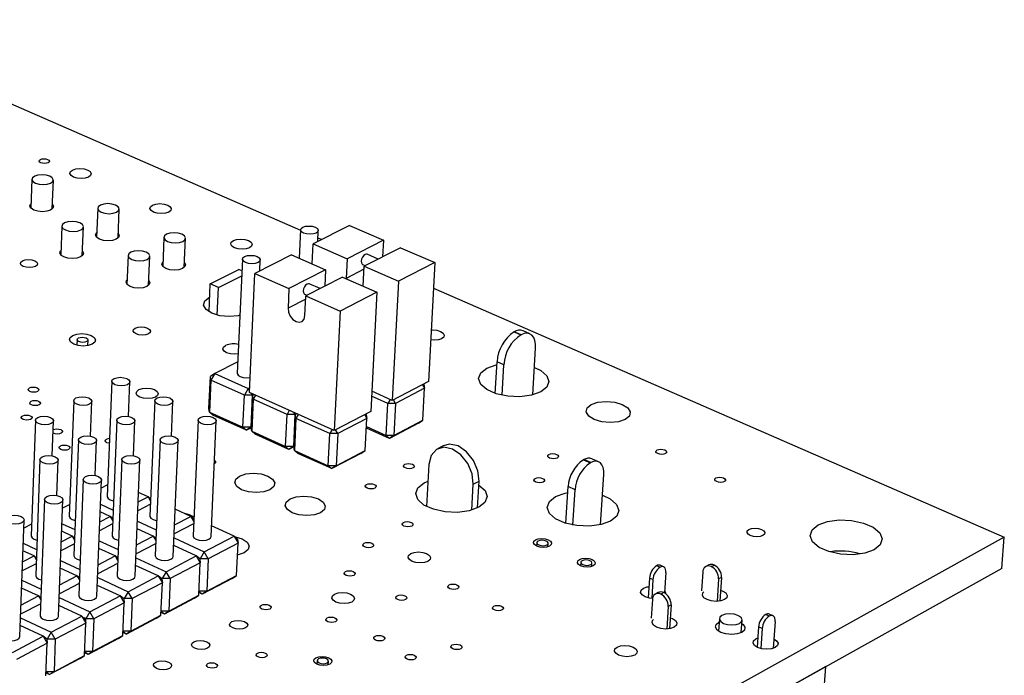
# Model space of a CAD drawing. Extents: x 71 to 211, y 71 to 143.
# Tile 13 of 13: x 174 to 211, y 113 to 137. Entities that reach past the tile are written whole.
import ezdxf

# ---------------------------------------------------------------- set-up
doc = ezdxf.new("R2010")
doc.units = 0
doc.layers.get('0').update_dxf_attribs({"linetype": 'CONTINUOUS'})

msp = doc.modelspace()

# ---------------------------------------------------------------- linework, layer by layer
at = {"color": 7, "linetype": 'CONTINUOUS'}
for p, q in [((166.346, 137.153), (184.454, 129.249)), ((174.365, 131.158), (174.326, 130.077)), ((175.13, 130.05), (175.17, 131.131)), ((176.834, 130.072), (176.791, 128.987)), ((177.599, 128.957), (177.642, 130.042)), ((186.287, 129.424), (184.924, 128.733)), ((186.287, 129.424), (187.569, 128.867)), ((175.49, 129.403), (175.449, 128.316)), ((176.258, 128.288), (176.3, 129.375)), ((184.455, 129.264), (184.403, 128.193)), ((185.1, 128.822), (185.12, 129.234)), ((179.323, 128.976), (179.277, 127.888)), ((180.088, 127.856), (180.134, 128.944)), ((184.888, 127.981), (184.924, 128.733)), ((184.924, 128.733), (186.206, 128.173)), ((185.107, 128.964), (185.253, 128.9)), ((187.569, 128.867), (186.206, 128.173)), ((187.569, 128.867), (187.537, 128.251)), ((184.111, 128.321), (182.737, 127.625)), ((184.111, 128.321), (185.393, 127.76)), ((188.204, 128.591), (186.841, 127.896)), ((187.366, 128.164), (186.954, 128.344)), ((188.204, 128.591), (189.493, 128.03)), ((177.98, 128.302), (177.935, 127.212)), ((178.748, 127.181), (178.793, 128.271)), ((182.272, 128.16), (182.077, 123.878)), ((182.92, 127.718), (182.939, 128.131)), ((186.206, 128.173), (186.169, 127.438)), ((186.785, 127.962), (186.886, 127.919)), ((189.493, 128.03), (188.131, 127.332)), ((189.493, 128.03), (189.253, 123.561)), ((181.064, 127.23), (182.137, 127.773)), ((182.252, 127.722), (182.137, 127.773)), ((182.531, 123.151), (182.737, 127.625)), ((182.737, 127.625), (184.019, 127.06)), ((185.393, 127.76), (184.019, 127.06)), ((185.393, 127.76), (185.363, 127.142)), ((186.804, 127.16), (186.841, 127.896)), ((186.841, 127.896), (188.131, 127.332)), ((181.017, 126.181), (181.064, 127.23)), ((181.371, 127.094), (181.064, 127.23)), ((181.371, 127.094), (182.243, 127.536)), ((186.029, 127.481), (184.655, 126.78)), ((185.187, 127.052), (184.774, 127.233)), ((186.029, 127.481), (187.319, 126.916)), ((186.169, 127.438), (186.169, 127.42)), ((188.131, 127.332), (187.897, 122.855)), ((181.325, 126.058), (181.371, 127.094)), ((184.019, 127.06), (183.984, 126.322)), ((184.604, 126.85), (184.705, 126.806)), ((187.319, 126.916), (185.945, 126.212)), ((186.802, 127.142), (186.804, 127.16)), ((187.319, 126.916), (187.089, 122.434)), ((189.442, 127.072), (210.883, 117.714)), ((184.619, 126.042), (184.655, 126.78)), ((184.655, 126.78), (185.945, 126.212)), ((185.945, 126.212), (185.722, 121.722)), ((192.479, 125.433), (192.48, 125.434)), ((192.479, 125.433), (192.732, 125.323)), ((192.733, 125.323), (192.48, 125.434)), ((193.062, 125.356), (192.809, 125.467)), ((176.061, 125.139), (176.053, 124.927)), ((176.462, 124.912), (176.471, 125.124)), ((192.733, 125.323), (192.732, 125.323)), ((193.18, 123.064), (193.283, 124.82)), ((182.097, 124.307), (181.232, 123.864)), ((191.767, 123.116), (191.835, 124.307)), ((192.088, 124.196), (191.835, 124.307)), ((192.022, 123.047), (192.088, 124.196)), ((177.364, 123.573), (177.192, 119.247)), ((177.989, 122.252), (178.042, 123.547)), ((181.014, 122.553), (181.067, 123.752)), ((181.087, 123.612), (181.034, 122.412)), ((181.232, 123.864), (181.067, 123.752)), ((181.087, 123.612), (181.067, 123.752)), ((181.232, 123.864), (181.087, 123.612)), ((182.347, 123.047), (181.087, 123.612)), ((181.232, 123.864), (182.492, 123.3)), ((189.253, 123.561), (187.897, 122.855)), ((182.492, 123.3), (182.347, 123.047)), ((182.492, 123.3), (182.539, 123.324)), ((182.535, 123.227), (182.492, 123.3)), ((185.722, 121.722), (182.531, 123.151)), ((187.897, 122.855), (187.128, 123.197)), ((189.109, 123.309), (188.023, 122.743)), ((189.029, 123.444), (189.109, 123.309)), ((189.045, 122.108), (189.109, 123.309)), ((189.085, 123.449), (189.068, 123.465)), ((189.085, 123.449), (189.109, 123.309)), ((175.934, 122.844), (175.768, 118.51)), ((176.562, 121.515), (176.613, 122.818)), ((178.98, 122.845), (178.799, 118.512)), ((179.605, 121.518), (179.66, 122.817)), ((182.292, 121.846), (182.347, 123.047)), ((182.64, 123.047), (182.347, 123.047)), ((182.64, 123.047), (182.585, 121.846)), ((182.64, 123.047), (182.597, 123.122)), ((182.604, 121.837), (182.659, 123.039)), ((182.68, 122.898), (182.624, 121.696)), ((182.697, 123.077), (182.64, 123.047)), ((182.708, 123.072), (182.659, 123.039)), ((182.68, 122.898), (182.659, 123.039)), ((182.765, 123.046), (182.68, 122.898)), ((183.946, 122.331), (182.68, 122.898)), ((187.729, 122.743), (187.119, 123.015)), ((187.814, 122.892), (187.729, 122.743)), ((188.023, 122.743), (187.943, 122.879)), ((181.034, 122.412), (181.014, 122.553)), ((181.034, 122.412), (182.292, 121.846)), ((181.034, 122.412), (181.162, 122.301)), ((184.031, 122.479), (183.946, 122.331)), ((184.241, 122.331), (184.197, 122.405)), ((187.089, 122.434), (185.722, 121.722)), ((187.667, 121.541), (187.729, 122.743)), ((188.023, 122.743), (187.729, 122.743)), ((188.023, 122.743), (187.96, 121.541)), ((174.496, 122.111), (174.336, 117.77)), ((175.128, 120.773), (175.177, 122.086)), ((177.55, 122.112), (177.375, 117.771)), ((178.178, 120.777), (178.232, 122.085)), ((180.605, 122.113), (180.415, 117.772)), ((181.093, 117.743), (181.286, 122.084)), ((182.42, 121.735), (181.162, 122.301)), ((183.889, 121.127), (183.946, 122.331)), ((184.241, 122.331), (183.946, 122.331)), ((184.241, 122.331), (184.183, 121.127)), ((184.202, 121.118), (184.26, 122.322)), ((184.281, 122.181), (184.223, 120.977)), ((184.297, 122.36), (184.241, 122.331)), ((184.309, 122.355), (184.26, 122.322)), ((184.281, 122.181), (184.26, 122.322)), ((184.366, 122.329), (184.281, 122.181)), ((185.554, 121.61), (184.281, 122.181)), ((186.944, 122.181), (185.849, 121.61)), ((186.864, 122.317), (186.944, 122.181)), ((186.883, 120.977), (186.944, 122.181)), ((186.921, 122.322), (186.904, 122.338)), ((186.921, 122.322), (186.944, 122.181)), ((187.96, 121.541), (189.045, 122.108)), ((188.877, 121.997), (189.045, 122.108)), ((182.585, 121.846), (182.292, 121.846)), ((182.292, 121.846), (182.42, 121.735)), ((182.585, 121.846), (182.42, 121.735)), ((182.605, 121.831), (182.42, 121.735)), ((182.585, 121.846), (182.605, 121.856)), ((182.624, 121.696), (182.604, 121.837)), ((182.624, 121.696), (183.889, 121.127)), ((182.624, 121.696), (182.752, 121.585)), ((185.64, 121.759), (185.554, 121.61)), ((185.849, 121.61), (185.769, 121.747)), ((187.792, 121.43), (186.925, 121.817)), ((186.928, 121.871), (187.667, 121.541)), ((188.877, 121.997), (187.792, 121.43)), ((176.112, 121.375), (175.944, 117.026)), ((176.744, 120.032), (176.796, 121.349)), ((179.175, 121.376), (178.992, 117.027)), ((179.672, 116.999), (179.858, 121.348)), ((184.017, 121.016), (182.752, 121.585)), ((185.495, 120.404), (185.554, 121.61)), ((185.849, 121.61), (185.554, 121.61)), ((185.849, 121.61), (185.789, 120.404)), ((187.96, 121.541), (187.667, 121.541)), ((187.667, 121.541), (187.792, 121.43)), ((187.96, 121.541), (187.792, 121.43)), ((184.183, 121.127), (183.889, 121.127)), ((183.889, 121.127), (184.017, 121.016)), ((184.183, 121.127), (184.017, 121.016)), ((184.203, 121.113), (184.017, 121.016)), ((184.183, 121.127), (184.203, 121.137)), ((184.223, 120.977), (184.202, 121.118)), ((184.223, 120.977), (185.495, 120.404)), ((184.223, 120.977), (184.351, 120.865)), ((185.789, 120.404), (186.883, 120.977)), ((186.715, 120.865), (186.883, 120.977)), ((189.814, 121.153), (189.597, 121.039)), ((174.667, 120.634), (174.506, 116.277)), ((175.302, 119.282), (175.352, 120.609)), ((177.738, 120.635), (177.561, 116.278)), ((178.243, 116.251), (178.423, 120.608)), ((185.622, 120.293), (184.351, 120.865)), ((186.715, 120.865), (185.622, 120.293)), ((195.081, 120.627), (195.092, 120.633)), ((195.081, 120.627), (195.34, 120.512)), ((195.351, 120.518), (195.092, 120.633)), ((195.647, 120.55), (195.388, 120.665)), ((185.789, 120.404), (185.495, 120.404)), ((185.495, 120.404), (185.622, 120.293)), ((185.789, 120.404), (185.622, 120.293)), ((189.274, 120.45), (189.189, 118.87)), ((195.351, 120.518), (195.34, 120.512)), ((176.293, 119.89), (176.123, 115.525)), ((176.807, 115.499), (176.98, 119.864)), ((189.098, 119.758), (189.24, 119.822)), ((190.939, 119.706), (191.156, 119.82)), ((191.099, 118.817), (191.156, 119.82)), ((195.722, 118.187), (195.838, 120.076)), ((177.209, 119.687), (176.968, 119.563)), ((190.885, 118.737), (190.939, 119.706)), ((194.422, 118.239), (194.504, 119.617)), ((194.763, 119.501), (194.504, 119.617)), ((194.683, 118.175), (194.763, 119.501)), ((174.84, 119.141), (174.677, 114.769)), ((175.363, 114.743), (175.529, 119.116)), ((178.358, 119.044), (178.725, 119.234)), ((178.725, 119.234), (178.373, 119.395)), ((178.725, 119.234), (178.822, 119.069)), ((178.825, 119.149), (178.725, 119.234)), ((175.785, 118.951), (175.517, 118.813)), ((176.944, 118.954), (177.414, 118.738)), ((178.817, 118.955), (178.345, 118.709)), ((180.336, 118.498), (179.748, 118.767)), ((173.911, 113.983), (174.07, 118.364)), ((176.918, 118.297), (177.305, 118.498)), ((177.305, 118.498), (176.932, 118.669)), ((177.305, 118.498), (177.398, 118.339)), ((177.401, 118.417), (177.305, 118.498)), ((177.402, 118.419), (177.395, 118.423)), ((179.722, 118.178), (180.336, 118.498)), ((180.336, 118.498), (180.439, 118.324)), ((180.442, 118.408), (180.336, 118.498)), ((174.352, 118.212), (174.059, 118.06)), ((175.495, 118.226), (175.982, 118.002)), ((177.393, 118.215), (176.904, 117.961)), ((178.917, 117.757), (178.317, 118.033)), ((178.328, 118.319), (179.033, 117.995)), ((180.434, 118.219), (179.708, 117.839)), ((181.956, 117.757), (181.111, 118.144)), ((210.883, 117.714), (128.768, 72.151)), ((175.469, 117.546), (175.878, 117.757)), ((175.878, 117.757), (175.484, 117.939)), ((175.878, 117.757), (175.967, 117.605)), ((175.97, 117.681), (175.878, 117.757)), ((175.97, 117.682), (175.967, 117.683)), ((178.292, 117.431), (178.917, 117.757)), ((178.917, 117.757), (179.016, 117.59)), ((179.019, 117.672), (178.917, 117.757)), ((179.019, 117.676), (179.006, 117.682)), ((179.701, 117.689), (180.834, 117.169)), ((180.834, 117.169), (181.956, 117.757)), ((181.956, 117.757), (182.108, 117.5)), ((182.087, 117.646), (181.956, 117.757)), ((182.087, 117.646), (182.108, 117.5)), ((210.791, 116.542), (210.883, 117.714)), ((174.038, 117.495), (174.542, 117.262)), ((175.962, 117.472), (175.456, 117.209)), ((177.49, 117.013), (176.878, 117.296)), ((176.889, 117.583), (177.601, 117.255)), ((179.011, 117.475), (178.278, 117.092)), ((180.537, 117.013), (179.689, 117.403)), ((182.108, 117.5), (180.986, 116.911)), ((182.052, 116.284), (182.108, 117.5)), ((193.327, 117.514), (193.32, 117.386)), ((193.741, 117.362), (193.749, 117.489)), ((174.013, 116.79), (174.443, 117.013)), ((174.443, 117.013), (174.028, 117.206)), ((174.443, 117.013), (174.528, 116.868)), ((174.53, 116.941), (174.443, 117.013)), ((176.854, 116.681), (177.49, 117.013)), ((177.49, 117.013), (177.585, 116.852)), ((177.588, 116.931), (177.49, 117.013)), ((177.588, 116.935), (177.579, 116.939)), ((178.272, 116.946), (179.409, 116.421)), ((179.409, 116.421), (180.537, 117.013)), ((180.537, 117.013), (180.689, 116.755)), ((180.669, 116.902), (180.537, 117.013)), ((180.686, 116.911), (180.626, 116.938)), ((180.669, 116.902), (180.689, 116.755)), ((180.682, 116.811), (180.686, 116.911)), ((180.834, 117.169), (180.686, 116.911)), ((180.986, 116.911), (180.686, 116.911)), ((180.986, 116.911), (180.834, 117.169)), ((180.986, 116.911), (180.932, 115.693)), ((210.791, 116.542), (128.79, 70.861)), ((174.522, 116.724), (174.001, 116.453)), ((176.056, 116.265), (175.431, 116.554)), ((175.442, 116.844), (176.162, 116.511)), ((177.58, 116.728), (176.84, 116.341)), ((179.111, 116.265), (178.26, 116.658)), ((180.689, 116.755), (179.561, 116.162)), ((180.636, 115.536), (180.689, 116.755)), ((194.975, 116.774), (194.967, 116.646)), ((195.39, 116.621), (195.398, 116.749)), ((197.954, 116.59), (197.822, 116.649)), ((198.09, 116.605), (197.959, 116.664)), ((199.78, 116.674), (199.672, 116.615)), ((199.878, 116.613), (199.986, 116.672)), ((175.408, 115.927), (176.056, 116.265)), ((176.056, 116.265), (176.146, 116.111)), ((176.149, 116.187), (176.056, 116.265)), ((176.149, 116.189), (176.144, 116.191)), ((176.834, 116.199), (177.977, 115.67)), ((177.977, 115.67), (179.111, 116.265)), ((179.111, 116.265), (179.263, 116.006)), ((179.244, 116.153), (179.111, 116.265)), ((179.261, 116.162), (179.2, 116.191)), ((179.244, 116.153), (179.263, 116.006)), ((179.256, 116.058), (179.261, 116.162)), ((179.409, 116.421), (179.261, 116.162)), ((179.561, 116.162), (179.261, 116.162)), ((179.561, 116.162), (179.409, 116.421)), ((179.561, 116.162), (179.509, 114.942)), ((181.884, 116.173), (180.764, 115.582)), ((180.932, 115.693), (182.052, 116.284)), ((181.884, 116.173), (182.052, 116.284)), ((197.558, 116.184), (197.51, 115.436)), ((197.689, 116.125), (197.558, 116.184)), ((197.689, 116.125), (197.643, 115.413)), ((198.176, 116.39), (198.126, 115.623)), ((199.56, 116.413), (199.513, 115.706)), ((200.153, 116.149), (200.097, 115.306)), ((200.261, 116.208), (200.153, 116.149)), ((200.261, 116.208), (200.201, 115.316)), ((174.613, 115.512), (173.977, 115.809)), ((173.988, 116.102), (174.714, 115.763)), ((176.141, 115.976), (175.395, 115.587)), ((177.677, 115.512), (176.823, 115.909)), ((179.263, 116.006), (178.129, 115.41)), ((179.211, 114.785), (179.263, 116.006)), ((173.954, 115.168), (174.613, 115.512)), ((174.613, 115.512), (174.7, 115.365)), ((174.702, 115.439), (174.613, 115.512)), ((174.702, 115.44), (174.701, 115.44)), ((175.389, 115.449), (176.537, 114.914)), ((176.537, 114.914), (177.677, 115.512)), ((177.677, 115.512), (177.83, 115.253)), ((177.811, 115.401), (177.677, 115.512)), ((177.828, 115.41), (177.765, 115.439)), ((177.811, 115.401), (177.83, 115.253)), ((177.824, 115.301), (177.828, 115.41)), ((177.977, 115.67), (177.828, 115.41)), ((178.129, 115.41), (177.828, 115.41)), ((178.129, 115.41), (177.977, 115.67)), ((178.129, 115.41), (178.079, 114.188)), ((180.468, 115.426), (179.342, 114.832)), ((179.509, 114.942), (180.636, 115.536)), ((180.468, 115.426), (180.636, 115.536)), ((180.764, 115.582), (180.64, 115.639)), ((180.932, 115.693), (180.642, 115.693)), ((180.642, 115.684), (180.764, 115.582)), ((180.932, 115.693), (180.764, 115.582)), ((197.666, 115.381), (197.621, 114.672)), ((197.887, 115.642), (197.778, 115.583)), ((198.093, 115.64), (197.984, 115.581)), ((174.694, 115.221), (173.941, 114.828)), ((176.235, 114.756), (175.378, 115.156)), ((177.83, 115.253), (176.69, 114.654)), ((177.78, 114.03), (177.83, 115.253)), ((198.26, 115.114), (198.205, 114.269)), ((198.368, 115.174), (198.26, 115.114)), ((198.368, 115.174), (198.311, 114.28)), ((173.937, 114.694), (175.089, 114.155)), ((175.089, 114.155), (176.235, 114.756)), ((176.235, 114.756), (176.388, 114.495)), ((176.37, 114.645), (176.235, 114.756)), ((176.387, 114.654), (176.323, 114.684)), ((176.37, 114.645), (176.388, 114.495)), ((176.383, 114.54), (176.387, 114.654)), ((176.537, 114.914), (176.387, 114.654)), ((176.69, 114.654), (176.387, 114.654)), ((176.69, 114.654), (176.537, 114.914)), ((176.69, 114.654), (176.641, 113.429)), ((179.044, 114.675), (177.912, 114.077)), ((178.079, 114.188), (179.211, 114.785)), ((179.044, 114.675), (179.211, 114.785)), ((179.342, 114.832), (179.216, 114.89)), ((179.509, 114.942), (179.218, 114.942)), ((179.218, 114.935), (179.342, 114.832)), ((179.509, 114.942), (179.342, 114.832)), ((200.183, 114.66), (200.151, 114.191)), ((202.055, 114.755), (201.922, 114.815)), ((202.191, 114.771), (202.058, 114.831)), ((174.786, 113.996), (173.926, 114.399)), ((176.388, 114.495), (175.242, 113.893)), ((176.34, 113.27), (176.388, 114.495)), ((200.16, 114.529), (200.174, 114.537)), ((201.005, 114.135), (201.037, 114.604)), ((201.656, 114.347), (201.604, 113.584)), ((201.789, 114.287), (201.656, 114.347)), ((201.789, 114.287), (201.737, 113.536)), ((202.275, 114.556), (202.205, 113.543)), ((173.633, 113.391), (174.786, 113.996)), ((174.786, 113.996), (174.939, 113.734)), ((174.922, 113.884), (174.786, 113.996)), ((174.939, 113.893), (174.873, 113.924)), ((174.935, 113.774), (174.939, 113.893)), ((175.089, 114.155), (174.939, 113.893)), ((175.242, 113.893), (174.939, 113.893)), ((175.242, 113.893), (175.089, 114.155)), ((175.242, 113.893), (175.196, 112.667)), ((177.612, 113.919), (176.474, 113.319)), ((176.641, 113.429), (177.78, 114.03)), ((177.612, 113.919), (177.78, 114.03)), ((177.912, 114.077), (177.784, 114.137)), ((178.079, 114.188), (177.786, 114.188)), ((177.786, 114.181), (177.912, 114.077)), ((178.079, 114.188), (177.912, 114.077)), ((201.551, 113.904), (201.628, 113.937)), ((174.939, 113.734), (173.787, 113.129)), ((174.893, 112.507), (174.939, 113.734)), ((174.922, 113.884), (174.939, 113.734)), ((176.173, 113.16), (175.029, 112.556)), ((175.196, 112.667), (176.34, 113.27)), ((176.173, 113.16), (176.34, 113.27)), ((176.474, 113.319), (176.344, 113.38)), ((176.641, 113.429), (176.346, 113.429)), ((176.346, 113.424), (176.474, 113.319)), ((176.641, 113.429), (176.474, 113.319)), ((185.074, 113.084), (185.068, 112.952)), ((185.496, 112.931), (185.502, 113.063)), ((204.177, 112.857), (201.482, 111.356)), ((204.08, 111.513), (204.177, 112.857)), ((204.176, 112.857), (204.177, 112.857)), ((175.029, 112.556), (174.897, 112.618)), ((175.196, 112.667), (174.899, 112.667)), ((174.899, 112.662), (175.029, 112.556)), ((175.196, 112.667), (175.029, 112.556))]:
    msp.add_line(p, q, dxfattribs=at)
at = {"color": 8, "linetype": 'CONTINUOUS'}
for p, q in [((186.835, 127.778), (186.169, 127.438)), ((184.649, 126.662), (183.984, 126.322))]:
    msp.add_line(p, q, dxfattribs=at)
at = {"color": 7, "linetype": 'CONTINUOUS'}
for points in [[(174.682, 131.906), (174.743, 131.926), (174.816, 131.933), (174.891, 131.926), (174.956, 131.906), (175.002, 131.877), (175.021, 131.843), (175.01, 131.808), (174.972, 131.779), (174.911, 131.76), (174.838, 131.753), (174.763, 131.76), (174.698, 131.779), (174.652, 131.808), (174.633, 131.843), (174.644, 131.877), (174.682, 131.906)], [(175.035, 131.277), (174.9, 131.317), (174.745, 131.331), (174.593, 131.317), (174.468, 131.277), (174.388, 131.216), (174.366, 131.145), (174.405, 131.073), (174.499, 131.013), (174.635, 130.972), (174.79, 130.958), (174.942, 130.972), (175.068, 131.013), (175.147, 131.073), (175.169, 131.145), (175.13, 131.216), (175.035, 131.277)], [(175.894, 131.507), (176.019, 131.547), (176.17, 131.561), (176.324, 131.547), (176.459, 131.507), (176.553, 131.446), (176.593, 131.375), (176.571, 131.304), (176.492, 131.244), (176.368, 131.204), (176.217, 131.19), (176.062, 131.204), (175.927, 131.244), (175.833, 131.304), (175.794, 131.375), (175.815, 131.446), (175.894, 131.507)], [(175.136, 130.221), (175.172, 130.149), (175.148, 130.07), (175.061, 130.003), (174.923, 129.959), (174.756, 129.943), (174.585, 129.959), (174.436, 130.003), (174.333, 130.07), (174.29, 130.149), (174.314, 130.228), (174.332, 130.248)], [(177.506, 130.19), (177.37, 130.231), (177.213, 130.245), (177.061, 130.231), (176.936, 130.19), (176.856, 130.129), (176.835, 130.057), (176.874, 129.985), (176.97, 129.924), (177.106, 129.883), (177.262, 129.868), (177.415, 129.883), (177.541, 129.924), (177.62, 129.985), (177.641, 130.057), (177.601, 130.129), (177.506, 130.19)], [(178.897, 130.189), (179.021, 130.229), (179.173, 130.244), (179.328, 130.229), (179.464, 130.189), (179.559, 130.128), (179.6, 130.056), (179.579, 129.985), (179.501, 129.924), (179.376, 129.883), (179.224, 129.869), (179.068, 129.883), (178.933, 129.924), (178.837, 129.985), (178.797, 130.056), (178.818, 130.128), (178.897, 130.189)], [(175.625, 129.255), (175.762, 129.214), (175.918, 129.2), (176.071, 129.214), (176.198, 129.255), (176.278, 129.317), (176.299, 129.389), (176.259, 129.462), (176.164, 129.523), (176.028, 129.564), (175.871, 129.578), (175.718, 129.564), (175.592, 129.523), (175.512, 129.462), (175.49, 129.389), (175.53, 129.317), (175.625, 129.255)], [(177.605, 129.13), (177.642, 129.058), (177.618, 128.979), (177.531, 128.911), (177.393, 128.866), (177.225, 128.851), (177.054, 128.866), (176.904, 128.911), (176.799, 128.979), (176.755, 129.058), (176.779, 129.138), (176.798, 129.159)], [(179.996, 129.094), (179.859, 129.136), (179.702, 129.15), (179.549, 129.136), (179.424, 129.094), (179.345, 129.033), (179.324, 128.96), (179.364, 128.887), (179.461, 128.826), (179.598, 128.785), (179.755, 128.77), (179.908, 128.785), (180.034, 128.826), (180.113, 128.887), (180.134, 128.96), (180.093, 129.033), (179.996, 129.094)], [(184.535, 129.359), (184.638, 129.393), (184.763, 129.405), (184.892, 129.393), (185.004, 129.359), (185.084, 129.309), (185.119, 129.249), (185.103, 129.19), (185.039, 129.139), (184.937, 129.106), (184.812, 129.094), (184.683, 129.106), (184.57, 129.139), (184.49, 129.19), (184.455, 129.249), (184.471, 129.309), (184.535, 129.359)], [(181.929, 128.858), (182.053, 128.899), (182.206, 128.913), (182.362, 128.899), (182.499, 128.858), (182.595, 128.797), (182.637, 128.724), (182.617, 128.652), (182.539, 128.59), (182.414, 128.549), (182.262, 128.535), (182.105, 128.549), (181.968, 128.59), (181.871, 128.652), (181.83, 128.724), (181.85, 128.797), (181.929, 128.858)], [(176.265, 128.461), (176.301, 128.389), (176.277, 128.309), (176.189, 128.241), (176.051, 128.196), (175.883, 128.18), (175.711, 128.196), (175.561, 128.241), (175.456, 128.309), (175.413, 128.389), (175.437, 128.469), (175.456, 128.49)], [(178.117, 128.152), (178.254, 128.111), (178.412, 128.096), (178.565, 128.111), (178.692, 128.152), (178.771, 128.214), (178.792, 128.287), (178.752, 128.36), (178.655, 128.422), (178.518, 128.463), (178.361, 128.478), (178.208, 128.463), (178.081, 128.422), (178.002, 128.36), (177.98, 128.287), (178.021, 128.214), (178.117, 128.152)], [(186.879, 128.337), (186.826, 128.296), (186.78, 128.234), (186.748, 128.159), (186.734, 128.084), (186.741, 128.019), (186.767, 127.974), (186.785, 127.962)], [(186.954, 128.344), (186.93, 128.349), (186.879, 128.337)], [(174.012, 128.101), (174.113, 128.134), (174.236, 128.146), (174.361, 128.134), (174.47, 128.101), (174.546, 128.052), (174.577, 127.994), (174.56, 127.935), (174.495, 127.886), (174.394, 127.853), (174.272, 127.841), (174.146, 127.853), (174.038, 127.886), (173.962, 127.935), (173.93, 127.994), (173.948, 128.052), (174.012, 128.101)], [(180.095, 128.029), (180.131, 127.959), (180.109, 127.879), (180.021, 127.811), (179.883, 127.765), (179.715, 127.749), (179.542, 127.765), (179.392, 127.811), (179.286, 127.879), (179.241, 127.959), (179.264, 128.039), (179.285, 128.062)], [(182.353, 128.257), (182.456, 128.291), (182.582, 128.302), (182.711, 128.291), (182.824, 128.257), (182.904, 128.206), (182.939, 128.146), (182.922, 128.086), (182.858, 128.035), (182.755, 128.001), (182.629, 127.989), (182.499, 128.001), (182.386, 128.035), (182.307, 128.086), (182.272, 128.146), (182.289, 128.206), (182.353, 128.257)], [(178.755, 127.356), (178.791, 127.284), (178.768, 127.203), (178.681, 127.135), (178.542, 127.089), (178.373, 127.073), (178.2, 127.089), (178.049, 127.135), (177.944, 127.203), (177.899, 127.284), (177.923, 127.364), (177.943, 127.387)], [(184.698, 127.226), (184.645, 127.185), (184.599, 127.123), (184.566, 127.048), (184.553, 126.972), (184.56, 126.907), (184.586, 126.862), (184.604, 126.85)], [(184.774, 127.233), (184.75, 127.238), (184.698, 127.226)], [(182.176, 126.052), (182.109, 126.037), (181.771, 126.004), (181.423, 126.037), (181.119, 126.129), (180.906, 126.266), (180.814, 126.429), (180.86, 126.591), (181.034, 126.728)], [(183.984, 126.322), (184.002, 126.171), (184.065, 126.021), (184.164, 125.895), (184.284, 125.814), (184.407, 125.788), (184.513, 125.822), (184.588, 125.912), (184.619, 126.042)], [(175.899, 125.296), (176.052, 125.347), (176.237, 125.365), (176.427, 125.347), (176.592, 125.296), (176.708, 125.221), (176.757, 125.131), (176.73, 125.042), (176.633, 124.966), (176.481, 124.916), (176.295, 124.898), (176.105, 124.916), (175.939, 124.966), (175.824, 125.042), (175.775, 125.131), (175.802, 125.221), (175.899, 125.296)], [(178.247, 125.57), (178.349, 125.604), (178.472, 125.616), (178.599, 125.604), (178.709, 125.57), (178.786, 125.52), (178.819, 125.461), (178.802, 125.401), (178.738, 125.351), (178.637, 125.317), (178.513, 125.305), (178.386, 125.317), (178.276, 125.351), (178.199, 125.401), (178.166, 125.461), (178.183, 125.52), (178.247, 125.57)], [(189.357, 125.5), (189.407, 125.501), (189.566, 125.487), (189.706, 125.445), (189.805, 125.382), (189.849, 125.307), (189.831, 125.233), (189.753, 125.17), (189.628, 125.128), (189.474, 125.113), (189.337, 125.124)], [(193.283, 124.82), (193.28, 124.973), (193.255, 125.108), (193.209, 125.22), (193.142, 125.304), (193.057, 125.359), (192.958, 125.38), (192.849, 125.368), (192.733, 125.323)], [(176.113, 125.2), (176.177, 125.221), (176.254, 125.229), (176.333, 125.221), (176.402, 125.2), (176.45, 125.169), (176.47, 125.131), (176.459, 125.094), (176.419, 125.063), (176.355, 125.042), (176.278, 125.034), (176.199, 125.042), (176.13, 125.063), (176.082, 125.094), (176.062, 125.131), (176.073, 125.169), (176.113, 125.2)], [(182.11, 124.601), (181.975, 124.589), (181.817, 124.604), (181.678, 124.647), (181.58, 124.71), (181.538, 124.785), (181.558, 124.859), (181.638, 124.922)], [(182.077, 123.878), (182.078, 123.864), (182.112, 123.803), (182.191, 123.752), (182.304, 123.718), (182.433, 123.706), (182.557, 123.718)], [(193.24, 124.094), (193.473, 123.982), (193.703, 123.784), (193.783, 123.566), (193.704, 123.355), (193.475, 123.176), (193.124, 123.05), (192.692, 122.993), (192.232, 123.012), (191.801, 123.105), (191.449, 123.26), (191.221, 123.458), (191.142, 123.676), (191.223, 123.887), (191.453, 124.065), (191.453, 124.065)], [(191.453, 124.065), (191.804, 124.19), (191.828, 124.196)], [(177.449, 123.674), (177.555, 123.709), (177.683, 123.722), (177.814, 123.709), (177.928, 123.674), (178.008, 123.622), (178.042, 123.56), (178.024, 123.498), (177.957, 123.445), (177.852, 123.41), (177.724, 123.398), (177.593, 123.41), (177.479, 123.445), (177.399, 123.498), (177.365, 123.56), (177.383, 123.622), (177.449, 123.674)], [(174.276, 123.328), (174.339, 123.348), (174.414, 123.356), (174.492, 123.348), (174.559, 123.328), (174.606, 123.296), (174.625, 123.26), (174.614, 123.223), (174.575, 123.192), (174.512, 123.171), (174.436, 123.164), (174.359, 123.171), (174.292, 123.192), (174.245, 123.223), (174.225, 123.26), (174.236, 123.296), (174.276, 123.328)], [(178.384, 123.26), (178.512, 123.303), (178.667, 123.318), (178.827, 123.303), (178.966, 123.26), (179.064, 123.196), (179.105, 123.12), (179.084, 123.045), (179.003, 122.981), (178.875, 122.938), (178.719, 122.923), (178.56, 122.938), (178.42, 122.981), (178.323, 123.045), (178.281, 123.12), (178.303, 123.196), (178.384, 123.26)], [(174.334, 122.825), (174.397, 122.846), (174.473, 122.853), (174.55, 122.846), (174.618, 122.825), (174.665, 122.794), (174.684, 122.757), (174.673, 122.72), (174.633, 122.689), (174.571, 122.668), (174.495, 122.661), (174.417, 122.668), (174.35, 122.689), (174.303, 122.72), (174.283, 122.757), (174.294, 122.794), (174.334, 122.825)], [(176.02, 122.946), (176.125, 122.981), (176.254, 122.994), (176.385, 122.981), (176.499, 122.946), (176.579, 122.893), (176.613, 122.831), (176.595, 122.769), (176.528, 122.716), (176.422, 122.681), (176.294, 122.668), (176.162, 122.681), (176.048, 122.716), (175.968, 122.769), (175.934, 122.831), (175.953, 122.893), (176.02, 122.946)], [(179.065, 122.946), (179.17, 122.981), (179.298, 122.994), (179.43, 122.981), (179.544, 122.946), (179.625, 122.893), (179.659, 122.831), (179.642, 122.769), (179.575, 122.716), (179.47, 122.681), (179.342, 122.668), (179.21, 122.681), (179.095, 122.716), (179.015, 122.769), (178.981, 122.831), (178.998, 122.893), (179.065, 122.946)], [(195.371, 122.701), (195.623, 122.787), (195.932, 122.817), (196.254, 122.787), (196.538, 122.701), (196.742, 122.572), (196.835, 122.421), (196.802, 122.269), (196.648, 122.14), (196.397, 122.054), (196.087, 122.023), (195.764, 122.054), (195.479, 122.14), (195.275, 122.269), (195.184, 122.421), (195.217, 122.572), (195.371, 122.701)], [(174.018, 122.279), (174.08, 122.3), (174.156, 122.307), (174.234, 122.3), (174.302, 122.279), (174.349, 122.247), (174.368, 122.21), (174.357, 122.173), (174.317, 122.142), (174.255, 122.121), (174.179, 122.114), (174.101, 122.121), (174.033, 122.142), (173.986, 122.173), (173.967, 122.21), (173.978, 122.247), (174.018, 122.279)], [(174.582, 122.214), (174.689, 122.25), (174.817, 122.262), (174.949, 122.25), (175.063, 122.214), (175.143, 122.161), (175.176, 122.099), (175.158, 122.036), (175.091, 121.983), (174.984, 121.947), (174.856, 121.935), (174.724, 121.947), (174.609, 121.983), (174.529, 122.036), (174.496, 122.099), (174.515, 122.161), (174.582, 122.214)], [(177.636, 122.214), (177.741, 122.25), (177.87, 122.262), (178.002, 122.25), (178.116, 122.214), (178.197, 122.161), (178.231, 122.099), (178.213, 122.036), (178.146, 121.983), (178.041, 121.947), (177.912, 121.935), (177.78, 121.947), (177.665, 121.983), (177.585, 122.036), (177.551, 122.099), (177.569, 122.161), (177.636, 122.214)], [(180.689, 122.214), (180.794, 122.25), (180.923, 122.262), (181.054, 122.25), (181.17, 122.214), (181.251, 122.161), (181.286, 122.099), (181.268, 122.036), (181.202, 121.983), (181.097, 121.947), (180.968, 121.935), (180.836, 121.947), (180.721, 121.983), (180.64, 122.036), (180.605, 122.099), (180.623, 122.161), (180.689, 122.214)], [(175.165, 121.76), (175.223, 121.779), (175.299, 121.787), (175.377, 121.779), (175.445, 121.758), (175.492, 121.727), (175.512, 121.69), (175.501, 121.653), (175.461, 121.621), (175.398, 121.6), (175.322, 121.593), (175.244, 121.6), (175.176, 121.621), (175.16, 121.63)], [(176.199, 121.478), (176.305, 121.514), (176.434, 121.526), (176.566, 121.514), (176.681, 121.478), (176.761, 121.425), (176.795, 121.362), (176.777, 121.299), (176.71, 121.246), (176.603, 121.21), (176.474, 121.198), (176.342, 121.21), (176.227, 121.246), (176.147, 121.299), (176.113, 121.362), (176.131, 121.425), (176.199, 121.478)], [(177.271, 121.244), (177.25, 121.247), (177.182, 121.268), (177.135, 121.3), (177.115, 121.337), (177.125, 121.374), (177.165, 121.405)], [(177.165, 121.405), (177.228, 121.427), (177.279, 121.433)], [(179.26, 121.478), (179.366, 121.514), (179.495, 121.526), (179.627, 121.514), (179.742, 121.478), (179.823, 121.425), (179.858, 121.362), (179.84, 121.299), (179.774, 121.246), (179.668, 121.21), (179.539, 121.198), (179.407, 121.21), (179.291, 121.246), (179.21, 121.299), (179.176, 121.362), (179.193, 121.425), (179.26, 121.478)], [(175.437, 121.151), (175.5, 121.172), (175.576, 121.179), (175.654, 121.172), (175.722, 121.151), (175.77, 121.119), (175.79, 121.082), (175.779, 121.045), (175.739, 121.013), (175.676, 120.992), (175.6, 120.985), (175.522, 120.992), (175.454, 121.013), (175.406, 121.045), (175.386, 121.082), (175.397, 121.119), (175.437, 121.151)], [(190.939, 119.706), (190.896, 120.098), (190.732, 120.488), (190.473, 120.816), (190.158, 121.03), (189.835, 121.1), (189.554, 121.014), (189.357, 120.786), (189.274, 120.45)], [(191.156, 119.82), (191.113, 120.213), (190.949, 120.603), (190.69, 120.93), (190.375, 121.145), (190.052, 121.214), (189.814, 121.153)], [(197.843, 120.994), (197.905, 121.016), (197.98, 121.023), (198.059, 121.016), (198.129, 120.994), (198.179, 120.963), (198.202, 120.926), (198.194, 120.888), (198.156, 120.857), (198.095, 120.835), (198.019, 120.828), (197.941, 120.835), (197.871, 120.857), (197.821, 120.888), (197.798, 120.926), (197.806, 120.963), (197.843, 120.994)], [(174.754, 120.738), (174.861, 120.774), (174.99, 120.787), (175.122, 120.774), (175.238, 120.738), (175.318, 120.685), (175.351, 120.622), (175.333, 120.558), (175.265, 120.505), (175.158, 120.469), (175.029, 120.456), (174.897, 120.469), (174.781, 120.505), (174.701, 120.558), (174.668, 120.622), (174.686, 120.685), (174.754, 120.738)], [(177.824, 120.738), (177.93, 120.774), (178.059, 120.787), (178.192, 120.774), (178.307, 120.738), (178.388, 120.685), (178.422, 120.622), (178.405, 120.558), (178.337, 120.505), (178.231, 120.469), (178.102, 120.456), (177.969, 120.469), (177.854, 120.505), (177.773, 120.558), (177.739, 120.622), (177.756, 120.685), (177.824, 120.738)], [(181.22, 120.598), (181.243, 120.58), (181.263, 120.543), (181.253, 120.506), (181.215, 120.474)], [(193.782, 120.827), (193.844, 120.849), (193.919, 120.856), (193.998, 120.849), (194.067, 120.827), (194.117, 120.796), (194.139, 120.758), (194.131, 120.721), (194.093, 120.689), (194.032, 120.668), (193.956, 120.661), (193.877, 120.668), (193.808, 120.689), (193.758, 120.721), (193.736, 120.758), (193.744, 120.796), (193.782, 120.827)], [(195.838, 120.076), (195.837, 120.212), (195.815, 120.332), (195.774, 120.431), (195.714, 120.506), (195.639, 120.553), (195.551, 120.571), (195.454, 120.559), (195.351, 120.518)], [(188.37, 120.456), (188.432, 120.477), (188.508, 120.484), (188.586, 120.477), (188.655, 120.456), (188.705, 120.424), (188.726, 120.386), (188.717, 120.349), (188.679, 120.317), (188.616, 120.296), (188.54, 120.289), (188.462, 120.296), (188.393, 120.317), (188.343, 120.349), (188.322, 120.386), (188.331, 120.424), (188.37, 120.456)], [(176.38, 119.995), (176.486, 120.031), (176.616, 120.043), (176.749, 120.031), (176.864, 119.995), (176.945, 119.941), (176.979, 119.877), (176.961, 119.814), (176.893, 119.76), (176.787, 119.724), (176.657, 119.711), (176.524, 119.724), (176.408, 119.76), (176.327, 119.814), (176.294, 119.877), (176.312, 119.941), (176.38, 119.995)], [(182.165, 120.016), (182.397, 120.095), (182.68, 120.122), (182.971, 120.095), (183.226, 120.016), (183.405, 119.898), (183.483, 119.759), (183.446, 119.619), (183.301, 119.501), (183.069, 119.422), (182.785, 119.394), (182.494, 119.422), (182.239, 119.501), (182.059, 119.619), (181.982, 119.759), (182.02, 119.898), (182.165, 120.016)], [(193.259, 119.928), (193.321, 119.95), (193.397, 119.957), (193.476, 119.95), (193.545, 119.928), (193.595, 119.896), (193.617, 119.859), (193.609, 119.821), (193.571, 119.789), (193.509, 119.768), (193.433, 119.761), (193.354, 119.768), (193.284, 119.789), (193.235, 119.821), (193.212, 119.859), (193.221, 119.896), (193.259, 119.928)], [(200.054, 119.943), (200.115, 119.964), (200.191, 119.971), (200.27, 119.964), (200.34, 119.943), (200.391, 119.911), (200.414, 119.873), (200.407, 119.836), (200.369, 119.804), (200.308, 119.783), (200.232, 119.775), (200.153, 119.783), (200.083, 119.804), (200.032, 119.836), (200.009, 119.873), (200.017, 119.911), (200.054, 119.943)], [(186.932, 119.7), (186.994, 119.721), (187.071, 119.728), (187.15, 119.721), (187.219, 119.7), (187.268, 119.668), (187.289, 119.63), (187.28, 119.592), (187.241, 119.56), (187.179, 119.539), (187.102, 119.532), (187.024, 119.539), (186.954, 119.56), (186.905, 119.592), (186.884, 119.63), (186.893, 119.668), (186.932, 119.7)], [(191.147, 119.673), (191.149, 119.672), (191.381, 119.468), (191.461, 119.244), (191.379, 119.026), (191.145, 118.84), (190.787, 118.711), (190.348, 118.652), (189.881, 118.672), (189.443, 118.767), (189.088, 118.927), (188.857, 119.132), (188.779, 119.357), (188.863, 119.574), (189.098, 119.758)], [(174.928, 119.247), (175.035, 119.283), (175.165, 119.296), (175.298, 119.283), (175.414, 119.247), (175.495, 119.193), (175.528, 119.129), (175.51, 119.065), (175.442, 119.011), (175.334, 118.974), (175.204, 118.962), (175.071, 118.974), (174.955, 119.011), (174.874, 119.065), (174.841, 119.129), (174.86, 119.193), (174.928, 119.247)], [(177.192, 119.247), (177.192, 119.234), (177.225, 119.172), (177.305, 119.119), (177.419, 119.083), (177.428, 119.081)], [(184.06, 119.157), (184.293, 119.236), (184.576, 119.264), (184.868, 119.236), (185.124, 119.157), (185.305, 119.038), (185.384, 118.898), (185.348, 118.758), (185.203, 118.639), (184.971, 118.559), (184.687, 118.532), (184.394, 118.559), (184.138, 118.639), (183.957, 118.758), (183.879, 118.898), (183.915, 119.038), (184.06, 119.157)], [(195.79, 119.294), (196.085, 119.156), (196.321, 118.951), (196.405, 118.726), (196.327, 118.507), (196.096, 118.321), (195.739, 118.191), (195.3, 118.132), (194.832, 118.152), (194.392, 118.248), (194.033, 118.408), (193.798, 118.614), (193.716, 118.839), (193.797, 119.058), (194.029, 119.243), (194.029, 119.243)], [(194.029, 119.243), (194.385, 119.372), (194.491, 119.394)], [(173.468, 118.495), (173.576, 118.531), (173.706, 118.544), (173.839, 118.531), (173.955, 118.495), (174.036, 118.441), (174.07, 118.376), (174.051, 118.312), (173.982, 118.257), (173.874, 118.221), (173.744, 118.208), (173.61, 118.221), (173.494, 118.257), (173.414, 118.312), (173.38, 118.376), (173.399, 118.441), (173.468, 118.495)], [(175.768, 118.51), (175.768, 118.498), (175.801, 118.435), (175.881, 118.382), (175.995, 118.346), (175.995, 118.346)], [(178.799, 118.512), (178.799, 118.498), (178.833, 118.435), (178.913, 118.382), (179.028, 118.346), (179.047, 118.342)], [(203.892, 118.177), (204.245, 118.307), (204.682, 118.366), (205.15, 118.346), (205.594, 118.25), (205.959, 118.09), (206.203, 117.883), (206.296, 117.656), (206.225, 117.436), (206, 117.248), (205.646, 117.117), (205.208, 117.058), (204.737, 117.078), (204.292, 117.175), (203.926, 117.336), (203.683, 117.543), (203.593, 117.771), (203.665, 117.991), (203.892, 118.177)], [(188.315, 118.276), (188.378, 118.298), (188.455, 118.305), (188.534, 118.298), (188.604, 118.276), (188.653, 118.244), (188.675, 118.206), (188.666, 118.168), (188.627, 118.136), (188.564, 118.114), (188.487, 118.107), (188.408, 118.114), (188.338, 118.136), (188.289, 118.168), (188.267, 118.206), (188.277, 118.244), (188.315, 118.276)], [(201.294, 118.012), (201.395, 118.048), (201.521, 118.06), (201.652, 118.048), (201.769, 118.012), (201.853, 117.959), (201.891, 117.897), (201.879, 117.834), (201.818, 117.781), (201.716, 117.745), (201.59, 117.733), (201.459, 117.745), (201.343, 117.781), (201.259, 117.834), (201.22, 117.897), (201.232, 117.959), (201.294, 118.012)], [(174.336, 117.77), (174.337, 117.757), (174.37, 117.694), (174.449, 117.641), (174.555, 117.606)], [(177.375, 117.771), (177.376, 117.757), (177.41, 117.694), (177.49, 117.641), (177.604, 117.605), (177.615, 117.603)], [(180.415, 117.772), (180.415, 117.757), (180.45, 117.694), (180.53, 117.641), (180.645, 117.605), (180.776, 117.592), (180.904, 117.605), (181.009, 117.641), (181.075, 117.694), (181.093, 117.743)], [(181.975, 117.742), (182.008, 117.736), (182.265, 117.655), (182.446, 117.536), (182.524, 117.394), (182.486, 117.252), (182.339, 117.132), (182.105, 117.052), (182.087, 117.048)], [(193.279, 117.618), (193.382, 117.653), (193.508, 117.666), (193.639, 117.653), (193.754, 117.618), (193.837, 117.564), (193.874, 117.502), (193.86, 117.439), (193.797, 117.385), (193.694, 117.35), (193.568, 117.337), (193.437, 117.35), (193.321, 117.385), (193.239, 117.439), (193.202, 117.502), (193.216, 117.564), (193.279, 117.618)], [(193.403, 117.429), (193.475, 117.407), (193.557, 117.399), (193.636, 117.407), (193.7, 117.429), (193.739, 117.462), (193.748, 117.502), (193.725, 117.541), (193.673, 117.574), (193.601, 117.596), (193.519, 117.604), (193.44, 117.596), (193.376, 117.574), (193.337, 117.541), (193.328, 117.502), (193.351, 117.462), (193.403, 117.429)], [(186.839, 117.494), (186.902, 117.515), (186.979, 117.523), (187.058, 117.515), (187.128, 117.494), (187.177, 117.461), (187.199, 117.423), (187.189, 117.385), (187.15, 117.352), (187.087, 117.331), (187.01, 117.323), (186.931, 117.331), (186.861, 117.352), (186.812, 117.385), (186.79, 117.423), (186.8, 117.461), (186.839, 117.494)], [(175.944, 117.026), (175.945, 117.013), (175.978, 116.949), (176.058, 116.896), (176.173, 116.859), (176.175, 116.859)], [(178.992, 117.027), (178.992, 117.013), (179.027, 116.949), (179.107, 116.896), (179.222, 116.859), (179.354, 116.847), (179.482, 116.859), (179.587, 116.896), (179.654, 116.949), (179.672, 116.999)], [(188.593, 117.103), (188.722, 117.147), (188.881, 117.163), (189.044, 117.147), (189.188, 117.103), (189.291, 117.036), (189.336, 116.957), (189.317, 116.878), (189.237, 116.811), (189.108, 116.766), (188.949, 116.751), (188.785, 116.766), (188.641, 116.811), (188.539, 116.878), (188.494, 116.957), (188.513, 117.036), (188.593, 117.103)], [(194.926, 116.878), (195.029, 116.914), (195.156, 116.927), (195.287, 116.914), (195.403, 116.878), (195.486, 116.825), (195.524, 116.761), (195.51, 116.698), (195.447, 116.644), (195.344, 116.609), (195.218, 116.596), (195.086, 116.609), (194.97, 116.644), (194.887, 116.698), (194.849, 116.761), (194.863, 116.825), (194.926, 116.878)], [(195.051, 116.688), (195.124, 116.666), (195.206, 116.658), (195.285, 116.666), (195.349, 116.688), (195.389, 116.722), (195.397, 116.761), (195.374, 116.801), (195.322, 116.834), (195.249, 116.857), (195.167, 116.865), (195.088, 116.857), (195.024, 116.834), (194.984, 116.801), (194.976, 116.761), (194.999, 116.722), (195.051, 116.688)], [(198.176, 116.39), (198.175, 116.452), (198.165, 116.507), (198.147, 116.552), (198.12, 116.586), (198.085, 116.607), (198.045, 116.615), (198.001, 116.609), (197.954, 116.59)], [(174.506, 116.277), (174.506, 116.265), (174.54, 116.201), (174.62, 116.147), (174.727, 116.112)], [(177.561, 116.278), (177.562, 116.265), (177.596, 116.201), (177.676, 116.147), (177.791, 116.11), (177.923, 116.098), (178.052, 116.11), (178.158, 116.147), (178.225, 116.201), (178.243, 116.251)], [(186.142, 116.429), (186.205, 116.451), (186.283, 116.458), (186.362, 116.451), (186.432, 116.429), (186.482, 116.396), (186.504, 116.358), (186.494, 116.319), (186.455, 116.286), (186.391, 116.265), (186.314, 116.257), (186.234, 116.265), (186.164, 116.286), (186.115, 116.319), (186.093, 116.358), (186.103, 116.396), (186.142, 116.429)], [(190.035, 115.927), (190.098, 115.949), (190.175, 115.956), (190.255, 115.949), (190.326, 115.927), (190.376, 115.894), (190.398, 115.855), (190.389, 115.817), (190.35, 115.784), (190.287, 115.762), (190.21, 115.754), (190.13, 115.762), (190.059, 115.784), (190.009, 115.817), (189.987, 115.855), (189.996, 115.894), (190.035, 115.927)], [(197.674, 115.411), (197.553, 115.426), (197.393, 115.476), (197.277, 115.55), (197.225, 115.638), (197.243, 115.726), (197.33, 115.8)], [(197.33, 115.8), (197.471, 115.849), (197.537, 115.86)], [(176.123, 115.525), (176.124, 115.512), (176.157, 115.448), (176.238, 115.394), (176.353, 115.357), (176.485, 115.344), (176.614, 115.357), (176.721, 115.394), (176.788, 115.448), (176.807, 115.499)], [(185.731, 115.579), (185.862, 115.624), (186.021, 115.64), (186.186, 115.624), (186.33, 115.579), (186.432, 115.511), (186.477, 115.432), (186.457, 115.352), (186.376, 115.284), (186.245, 115.239), (186.086, 115.223), (185.921, 115.239), (185.777, 115.284), (185.674, 115.352), (185.63, 115.432), (185.65, 115.511), (185.731, 115.579)], [(188.079, 115.518), (188.143, 115.54), (188.22, 115.548), (188.3, 115.54), (188.37, 115.518), (188.42, 115.485), (188.442, 115.446), (188.433, 115.408), (188.394, 115.375), (188.33, 115.353), (188.253, 115.345), (188.173, 115.353), (188.103, 115.375), (188.053, 115.408), (188.031, 115.446), (188.04, 115.485), (188.079, 115.518)], [(198.131, 115.693), (198.155, 115.638), (198.157, 115.609)], [(200.229, 115.727), (200.311, 115.697), (200.427, 115.623), (200.48, 115.535), (200.463, 115.447), (200.377, 115.373), (200.236, 115.323), (200.061, 115.305), (199.88, 115.323), (199.718, 115.373), (199.602, 115.447), (199.549, 115.535), (199.567, 115.623), (199.605, 115.665)], [(182.982, 115.164), (183.046, 115.186), (183.124, 115.194), (183.204, 115.186), (183.274, 115.164), (183.323, 115.131), (183.344, 115.092), (183.334, 115.053), (183.294, 115.02), (183.231, 114.998), (183.153, 114.99), (183.073, 114.998), (183.003, 115.02), (182.954, 115.053), (182.932, 115.092), (182.942, 115.131), (182.982, 115.164)], [(191.71, 115.129), (191.773, 115.151), (191.85, 115.159), (191.93, 115.151), (192.001, 115.129), (192.051, 115.096), (192.074, 115.057), (192.065, 115.018), (192.026, 114.985), (191.963, 114.963), (191.886, 114.956), (191.805, 114.963), (191.735, 114.985), (191.684, 115.018), (191.662, 115.057), (191.671, 115.096), (191.71, 115.129)], [(174.677, 114.769), (174.678, 114.756), (174.711, 114.691), (174.792, 114.637), (174.907, 114.6), (175.039, 114.587), (175.169, 114.6), (175.276, 114.637), (175.343, 114.691), (175.363, 114.743)], [(185.452, 114.69), (185.515, 114.712), (185.593, 114.72), (185.673, 114.712), (185.743, 114.69), (185.793, 114.657), (185.815, 114.618), (185.805, 114.579), (185.765, 114.546), (185.702, 114.524), (185.624, 114.516), (185.544, 114.524), (185.473, 114.546), (185.424, 114.579), (185.402, 114.618), (185.412, 114.657), (185.452, 114.69)], [(198.337, 114.694), (198.421, 114.663), (198.537, 114.588), (198.591, 114.499), (198.572, 114.411), (198.486, 114.336), (198.344, 114.286), (198.169, 114.268), (197.986, 114.286), (197.825, 114.336), (197.709, 114.411), (197.656, 114.499), (197.674, 114.588), (197.713, 114.63)], [(200.88, 114.78), (200.733, 114.826), (200.567, 114.842), (200.407, 114.826), (200.279, 114.78), (200.201, 114.712), (200.185, 114.632), (200.233, 114.551), (200.34, 114.483), (200.487, 114.438), (200.653, 114.422), (200.813, 114.438), (200.941, 114.483), (201.019, 114.551), (201.035, 114.632), (200.986, 114.712), (200.88, 114.78)], [(202.275, 114.556), (202.275, 114.618), (202.266, 114.673), (202.247, 114.718), (202.221, 114.752), (202.187, 114.773), (202.147, 114.781), (202.102, 114.775), (202.055, 114.755)], [(181.871, 114.547), (181.976, 114.583), (182.105, 114.596), (182.236, 114.583), (182.352, 114.547), (182.433, 114.492), (182.468, 114.428), (182.451, 114.364), (182.385, 114.309), (182.28, 114.273), (182.152, 114.26), (182.02, 114.273), (181.904, 114.309), (181.823, 114.364), (181.788, 114.428), (181.805, 114.492), (181.871, 114.547)], [(201.029, 114.481), (201.079, 114.441), (201.142, 114.336), (201.122, 114.232), (201.021, 114.143), (200.853, 114.084), (200.646, 114.063), (200.43, 114.084), (200.239, 114.143), (200.101, 114.232), (200.037, 114.336), (200.058, 114.441), (200.16, 114.529)], [(173.224, 114.008), (173.224, 113.996), (173.257, 113.931), (173.338, 113.875), (173.453, 113.839), (173.586, 113.826), (173.716, 113.839), (173.823, 113.875), (173.891, 113.931), (173.911, 113.983)], [(187.251, 113.999), (187.314, 114.021), (187.392, 114.029), (187.473, 114.021), (187.543, 113.999), (187.593, 113.965), (187.615, 113.926), (187.606, 113.887), (187.566, 113.854), (187.503, 113.831), (187.425, 113.824), (187.344, 113.831), (187.274, 113.854), (187.223, 113.887), (187.202, 113.926), (187.211, 113.965), (187.251, 113.999)], [(202.23, 113.897), (202.331, 113.829), (202.385, 113.74), (202.368, 113.651), (202.283, 113.576), (202.141, 113.526), (201.965, 113.508), (201.782, 113.526), (201.62, 113.576), (201.502, 113.651), (201.448, 113.74), (201.465, 113.829), (201.551, 113.904), (201.551, 113.904)], [(180.447, 113.791), (180.552, 113.828), (180.681, 113.841), (180.813, 113.828), (180.928, 113.791), (181.01, 113.736), (181.044, 113.672), (181.027, 113.607), (180.961, 113.552), (180.855, 113.516), (180.726, 113.503), (180.594, 113.516), (180.479, 113.552), (180.397, 113.607), (180.363, 113.672), (180.38, 113.736), (180.447, 113.791)], [(190.151, 113.67), (190.214, 113.692), (190.292, 113.7), (190.373, 113.692), (190.444, 113.67), (190.494, 113.637), (190.516, 113.597), (190.507, 113.558), (190.468, 113.525), (190.405, 113.503), (190.327, 113.495), (190.246, 113.503), (190.175, 113.525), (190.125, 113.558), (190.102, 113.597), (190.111, 113.637), (190.151, 113.67)], [(196.342, 113.591), (196.471, 113.637), (196.631, 113.653), (196.798, 113.637), (196.945, 113.591), (197.05, 113.522), (197.098, 113.442), (197.081, 113.361), (197.002, 113.292), (196.872, 113.246), (196.712, 113.23), (196.546, 113.246), (196.399, 113.292), (196.293, 113.361), (196.245, 113.442), (196.262, 113.522), (196.342, 113.591)], [(182.836, 113.367), (182.9, 113.389), (182.978, 113.397), (183.058, 113.389), (183.129, 113.367), (183.179, 113.334), (183.2, 113.294), (183.19, 113.255), (183.15, 113.221), (183.086, 113.199), (183.007, 113.191), (182.927, 113.199), (182.856, 113.221), (182.807, 113.255), (182.785, 113.294), (182.796, 113.334), (182.836, 113.367)], [(185.029, 113.193), (185.134, 113.23), (185.263, 113.243), (185.395, 113.23), (185.512, 113.193), (185.594, 113.138), (185.63, 113.073), (185.614, 113.008), (185.548, 112.953), (185.443, 112.916), (185.314, 112.903), (185.181, 112.916), (185.065, 112.953), (184.982, 113.008), (184.947, 113.073), (184.963, 113.138), (185.029, 113.193)], [(185.149, 112.998), (185.221, 112.975), (185.304, 112.967), (185.385, 112.975), (185.451, 112.998), (185.492, 113.033), (185.502, 113.073), (185.479, 113.114), (185.428, 113.148), (185.355, 113.171), (185.272, 113.179), (185.192, 113.171), (185.126, 113.148), (185.085, 113.114), (185.075, 113.073), (185.097, 113.033), (185.149, 112.998)], [(188.432, 113.286), (188.496, 113.308), (188.574, 113.316), (188.655, 113.308), (188.725, 113.286), (188.776, 113.253), (188.798, 113.213), (188.789, 113.174), (188.749, 113.14), (188.685, 113.118), (188.607, 113.11), (188.527, 113.118), (188.456, 113.14), (188.405, 113.174), (188.383, 113.213), (188.393, 113.253), (188.432, 113.286)], [(179.014, 113.031), (179.12, 113.068), (179.25, 113.081), (179.382, 113.068), (179.497, 113.031), (179.579, 112.976), (179.613, 112.911), (179.596, 112.846), (179.529, 112.791), (179.423, 112.754), (179.293, 112.741), (179.161, 112.754), (179.045, 112.791), (178.964, 112.846), (178.93, 112.911), (178.947, 112.976), (179.014, 113.031)], [(180.971, 112.975), (181.035, 112.997), (181.113, 113.005), (181.194, 112.997), (181.264, 112.975), (181.314, 112.942), (181.335, 112.902), (181.325, 112.863), (181.284, 112.829), (181.22, 112.807), (181.141, 112.799), (181.061, 112.807), (180.99, 112.829), (180.941, 112.863), (180.92, 112.902), (180.93, 112.942), (180.971, 112.975)]]:
    msp.add_lwpolyline(points, dxfattribs=at)
for centre, radius, start, end in [((193.274, 124.231), 1.441, 123.4791, 176.9792), ((192.677, 125.124), 0.367, 68.985, 122.5427), ((193.529, 124.119), 1.443, 123.5016, 176.9619), ((181.928, 124.227), 0.753, 74.7228, 112.6107), ((195.811, 119.541), 1.309, 123.8781, 176.6665), ((195.271, 120.36), 0.326, 68.9478, 123.3076), ((196.071, 119.425), 1.31, 123.9011, 176.6487), ((179.915, 117.546), 1.075, 60.4327, 79.9582), ((204.72, 114.512), 2.687, 74.0177, 97.8758), ((198.165, 116.145), 0.609, 124.2525, 176.3728), ((198.297, 116.086), 0.609, 124.2642, 176.3637), ((197.905, 116.525), 0.149, 68.9506, 123.978), ((199.776, 116.422), 0.216, 61.8392, 182.3956), ((199.881, 116.468), 0.23, 62.8082, 116.1069), ((199.653, 116.167), 0.5, 357.9339, 63.2367), ((199.761, 116.226), 0.5, 357.9266, 63.2462), ((197.882, 115.391), 0.216, 61.6317, 182.6378), ((197.987, 115.436), 0.229, 62.6113, 116.0581), ((197.756, 115.131), 0.504, 358.0613, 63.0697), ((197.865, 115.191), 0.504, 358.054, 63.0793), ((202.274, 114.305), 0.62, 124.6189, 176.0893), ((202.408, 114.245), 0.62, 124.6308, 176.0801), ((202.006, 114.694), 0.147, 69.0792, 124.5074)]:
    msp.add_arc(centre, radius, start, end, dxfattribs=at)

doc.saveas('drawing.dxf')
